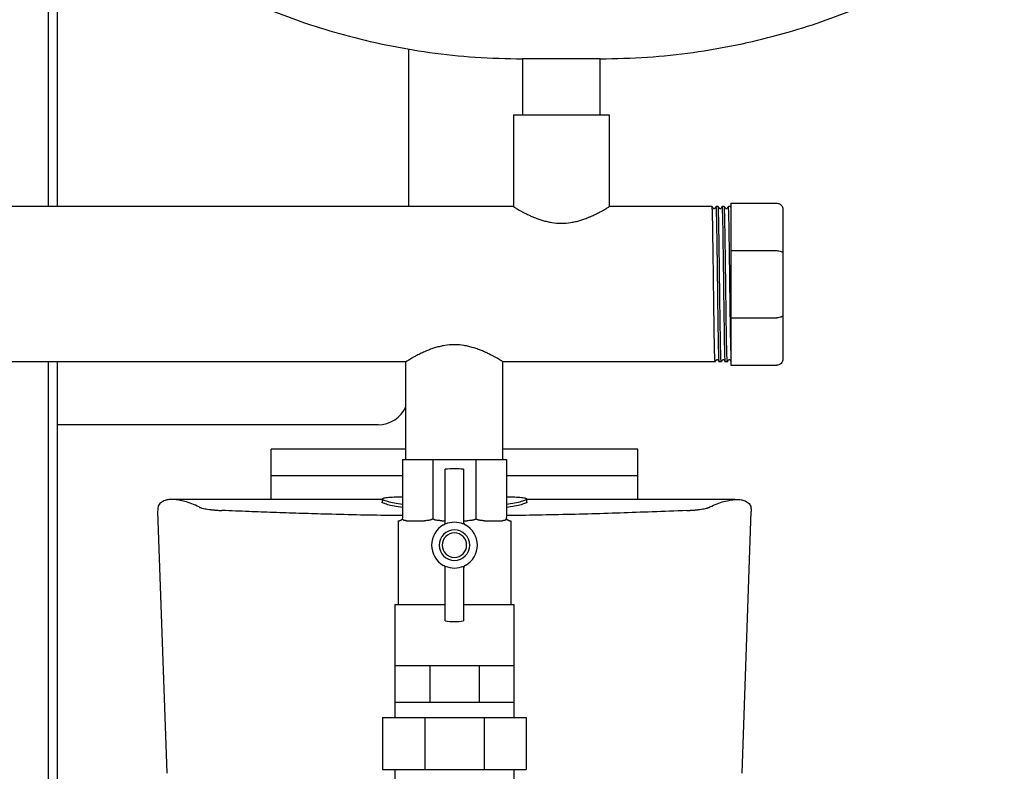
# Model space of a CAD drawing. Header units: millimetres. Extents: x 12 to 1840, y 7 to 957.
# Tile 5 of 6: x 1518 to 1840, y 262 to 508. Entities that reach past the tile are written whole.
import ezdxf

# ---------------------------------------------------------------- set-up
doc = ezdxf.new("R2010")
doc.units = ezdxf.units.MM

msp = doc.modelspace()

# ---------------------------------------------------------------- linework, layer by layer
at = {"color": 7, "linetype": 'Continuous', "lineweight": 25}
for p, q in [((1527.43, 765.55), (1527.43, 446.95)), ((1530.43, 765.55), (1530.43, 446.95)), ((1645.43, 498.62), (1645.43, 446.95)), ((1682.73, 495.3), (1682.73, 476.95)), ((1695.43, 495.3), (1682.73, 495.3)), ((1708.13, 495.3), (1695.43, 495.3)), ((1708.13, 476.95), (1708.13, 495.3)), ((1679.73, 476.95), (1679.73, 446.95)), ((1679.73, 476.95), (1711.13, 476.95)), ((1711.13, 476.95), (1711.13, 446.95)), ((1750.93, 448.05), (1765.93, 448.05)), ((1750.93, 448.05), (1750.93, 432.53)), ((1679.73, 446.95), (1341.13, 446.95)), ((1744.76, 446.95), (1711.13, 446.95)), ((1746.11, 446.95), (1746.1, 446.95)), ((1746.76, 446.95), (1746.11, 446.95)), ((1748.11, 446.95), (1748.1, 446.95)), ((1748.76, 446.95), (1748.11, 446.95)), ((1750.11, 446.95), (1750.1, 446.95)), ((1750.77, 446.95), (1750.11, 446.95)), ((1750.93, 446.73), (1750.77, 446.95)), ((1767.93, 446.05), (1767.93, 431.7)), ((1750.93, 432.53), (1765.93, 432.53)), ((1750.93, 432.53), (1750.93, 410.58)), ((1767.93, 431.7), (1767.93, 411.41)), ((1750.93, 410.58), (1765.93, 410.58)), ((1750.93, 410.58), (1750.93, 395.05)), ((1767.93, 411.41), (1767.93, 397.05)), ((1644.56, 396.15), (1376.31, 396.15)), ((1527.43, 396.15), (1527.43, 183.3)), ((1530.43, 396.15), (1530.43, 183.3)), ((1644.56, 364.15), (1644.56, 396.15)), ((1745.76, 396.15), (1676.31, 396.15)), ((1676.31, 364.15), (1676.31, 396.15)), ((1745.77, 396.16), (1745.76, 396.15)), ((1747.76, 396.15), (1747.1, 396.16)), ((1747.76, 396.15), (1747.76, 396.15)), ((1749.76, 396.15), (1749.1, 396.16)), ((1749.77, 396.16), (1749.76, 396.15)), ((1750.93, 395.05), (1765.93, 395.05)), ((1635.43, 375.55), (1530.43, 375.55)), ((1644.56, 367.55), (1600.43, 367.55)), ((1600.43, 358.99), (1600.43, 367.55)), ((1720.43, 367.55), (1676.31, 367.55)), ((1720.43, 358.99), (1720.43, 367.55)), ((1643.43, 364.15), (1643.43, 345.15)), ((1643.43, 364.15), (1653.39, 364.15)), ((1653.39, 364.15), (1667.48, 364.15)), ((1653.39, 364.15), (1653.39, 345.15)), ((1667.48, 364.15), (1667.48, 345.15)), ((1667.48, 364.15), (1677.43, 364.15)), ((1677.43, 364.15), (1677.43, 345.15)), ((1600.43, 358.99), (1643.43, 358.99)), ((1657.43, 343.03), (1657.43, 360.97)), ((1663.43, 360.97), (1663.43, 343.03)), ((1677.43, 358.99), (1720.43, 358.99)), ((1636.75, 351.09), (1568.51, 351.09)), ((1636.75, 351.23), (1636.75, 350.23)), ((1684.12, 350.23), (1684.12, 351.23)), ((1752.36, 351.09), (1684.12, 351.09)), ((1563.26, 347.21), (1566.24, 261.55)), ((1754.63, 261.55), (1757.61, 347.21)), ((1641.96, 344.15), (1641.96, 316.72)), ((1641.96, 344.15), (1642.43, 344.15)), ((1644.76, 344.15), (1650.65, 344.15)), ((1656.27, 344.15), (1657.43, 344.15)), ((1663.43, 344.15), (1664.6, 344.15)), ((1670.22, 344.15), (1676.11, 344.15)), ((1678.43, 344.15), (1678.91, 344.15)), ((1678.91, 344.15), (1678.91, 316.72)), ((1657.43, 311.33), (1657.43, 329.28)), ((1663.43, 329.28), (1663.43, 311.33)), ((1640.96, 316.72), (1640.96, 296.72)), ((1640.96, 316.72), (1657.43, 316.72)), ((1663.43, 316.72), (1679.91, 316.72)), ((1679.91, 316.72), (1679.91, 296.72)), ((1640.96, 296.72), (1640.96, 284.72)), ((1640.96, 296.72), (1646.66, 296.72)), ((1646.66, 296.72), (1652.37, 296.72)), ((1652.37, 296.72), (1652.37, 284.72)), ((1652.37, 296.72), (1660.43, 296.72)), ((1660.43, 296.72), (1668.5, 296.72)), ((1668.5, 296.72), (1668.5, 284.72)), ((1668.5, 296.72), (1674.2, 296.72)), ((1674.2, 296.72), (1679.91, 296.72)), ((1679.91, 296.72), (1679.91, 284.72)), ((1640.96, 284.72), (1640.96, 279.72)), ((1640.96, 284.72), (1646.66, 284.72)), ((1646.66, 284.72), (1652.37, 284.72)), ((1652.37, 284.72), (1660.43, 284.72)), ((1660.43, 284.72), (1668.5, 284.72)), ((1668.5, 284.72), (1674.2, 284.72)), ((1674.2, 284.72), (1679.91, 284.72)), ((1679.91, 284.72), (1679.91, 279.72)), ((1636.93, 279.72), (1636.93, 262.72)), ((1636.93, 279.72), (1650.7, 279.72)), ((1650.7, 279.72), (1650.7, 262.72)), ((1650.7, 279.72), (1670.17, 279.72)), ((1670.17, 279.72), (1670.17, 262.72)), ((1670.17, 279.72), (1683.93, 279.72)), ((1683.93, 279.72), (1683.93, 262.72)), ((1636.93, 262.72), (1650.7, 262.72)), ((1640.96, 262.72), (1640.96, 251.55)), ((1650.7, 262.72), (1670.17, 262.72)), ((1670.17, 262.72), (1683.93, 262.72)), ((1679.91, 262.72), (1679.91, 251.55))]:
    msp.add_line(p, q, dxfattribs=at)
for centre, radius, start, end in [((1635.43, 385.55), 10, 270, 335.8532), ((1660.43, 336.15), 25, 83.1079, 96.8921), ((1660.43, 336.15), 7.5, 118.0725, 241.9275), ((1656.43, 343.65), 1, 298.0725, 0), ((1660.43, 336.15), 7.5, 66.4218, 113.5782), ((1664.43, 343.65), 1, 180, 241.9275), ((1660.43, 336.15), 7.5, 298.0725, 61.9275), ((1660.43, 336.15), 5, 90, 270), ((1660.43, 336.15), 4, 90, 270), ((1660.43, 336.15), 5, 270, 90), ((1660.43, 336.15), 4, 270, 90), ((1656.43, 328.65), 1, 0, 61.9275), ((1660.43, 336.15), 7.5, 246.4218, 270), ((1660.43, 336.15), 7.5, 270, 293.5782), ((1664.43, 328.65), 1, 118.0725, 180), ((1660.43, 336.15), 25, 263.1079, 270), ((1660.43, 336.15), 25, 270, 276.8921)]:
    msp.add_arc(centre, radius, start, end, dxfattribs=at)
for points, knots in [([(1550.43, 549.45), (1550.52, 548.62), (1550.71, 546.82), (1551.96, 544.12), (1553.96, 541.01), (1556.94, 537.55), (1561.14, 533.57), (1566.53, 529.3), (1573.14, 524.81), (1580.73, 520.34), (1589.69, 515.75), (1600.07, 511.18), (1611.87, 506.81), (1624.59, 502.95), (1638.15, 499.72), (1652.45, 497.26), (1667.39, 495.62), (1677.57, 495.41), (1682.73, 495.3)], [0, 0, 0, 0, 0.016622, 0.036153, 0.05912, 0.090838, 0.127593, 0.175262, 0.228868, 0.287991, 0.35219, 0.431201, 0.515618, 0.604837, 0.698312, 0.795569, 0.896225, 1, 1, 1, 1]), ([(1708.13, 495.3), (1713.3, 495.41), (1723.47, 495.62), (1738.42, 497.26), (1752.71, 499.72), (1766.28, 502.95), (1779, 506.81), (1790.8, 511.18), (1801.17, 515.75), (1810.14, 520.34), (1817.73, 524.81), (1824.34, 529.3), (1829.53, 533.41), (1833.41, 537.06), (1836.21, 540.15), (1838.41, 543.24), (1840.04, 546.28), (1840.31, 548.46), (1840.43, 549.45)], [0, 0, 0, 0, 0.103778, 0.204436, 0.301697, 0.395174, 0.484396, 0.568815, 0.647829, 0.712029, 0.771154, 0.824762, 0.872432, 0.903943, 0.931838, 0.95609, 0.980149, 1, 1, 1, 1]), ([(1765.93, 448.05), (1766.17, 448.05), (1766.42, 448.01), (1766.92, 447.82), (1767.15, 447.66), (1767.54, 447.27), (1767.7, 447.04), (1767.89, 446.54), (1767.93, 446.29), (1767.93, 446.05)], [0, 0, 0, 0, 0.25, 0.25, 0.5, 0.5, 0.75, 0.75, 1, 1, 1, 1]), ([(1679.73, 446.95), (1679.73, 446.95), (1679.74, 446.95), (1679.75, 446.94), (1679.77, 446.93), (1679.79, 446.92), (1679.83, 446.89), (1679.87, 446.87), (1679.92, 446.84), (1679.98, 446.8), (1680.12, 446.71), (1680.41, 446.54), (1680.94, 446.23), (1681.61, 445.83), (1682.38, 445.41), (1683.29, 444.92), (1684.3, 444.41), (1685.45, 443.87), (1686.68, 443.34), (1687.98, 442.86), (1689.37, 442.41), (1690.78, 442.04), (1692.8, 441.65), (1695.42, 441.43), (1698.05, 441.65), (1700.07, 442.03), (1701.48, 442.4), (1702.88, 442.85), (1704.07, 443.3), (1705.32, 443.83), (1706.34, 444.3), (1707.25, 444.75), (1707.88, 445.08), (1708.57, 445.45), (1709.25, 445.83), (1709.92, 446.22), (1710.45, 446.54), (1710.76, 446.73), (1710.93, 446.83), (1711.02, 446.88), (1711.09, 446.92), (1711.13, 446.95), (1711.13, 446.95), (1711.13, 446.95)], [0, 0, 0, 0, 0.006846, 0.013709, 0.02059, 0.027489, 0.034409, 0.04135, 0.048313, 0.055301, 0.062314, 0.092964, 0.124932, 0.15497, 0.187562, 0.215676, 0.249967, 0.281357, 0.312525, 0.345997, 0.374831, 0.407282, 0.437356, 0.499864, 0.562171, 0.592272, 0.624746, 0.653747, 0.687435, 0.710476, 0.75009, 0.772716, 0.793477, 0.812375, 0.844958, 0.874992, 0.906659, 0.937032, 0.949772, 0.962431, 0.975017, 0.987537, 1, 1, 1, 1]), ([(1745.76, 396.15), (1745.74, 396.15), (1745.72, 396.32), (1745.69, 396.81), (1745.68, 397.01), (1745.66, 397.37), (1745.66, 397.5), (1745.65, 397.77), (1745.64, 397.92), (1745.62, 398.71), (1745.59, 399.5), (1745.55, 401.36), (1745.53, 402.43), (1745.5, 404.2), (1745.49, 404.82), (1745.47, 406.09), (1745.46, 406.75), (1745.43, 408.8), (1745.41, 410.27), (1745.36, 413.37), (1745.34, 414.98), (1745.3, 418.26), (1745.28, 419.92), (1745.24, 423.19), (1745.22, 424.85), (1745.18, 428.13), (1745.16, 429.74), (1745.11, 432.83), (1745.09, 434.31), (1745.06, 436.36), (1745.05, 437.02), (1745.03, 438.29), (1745.02, 438.91), (1744.99, 440.68), (1744.97, 441.75), (1744.93, 443.61), (1744.9, 444.4), (1744.88, 445.19), (1744.87, 445.33), (1744.86, 445.61), (1744.86, 445.74), (1744.84, 446.1), (1744.83, 446.3), (1744.8, 446.79), (1744.78, 446.95), (1744.76, 446.95)], [0, 0, 0, 0, 0.0625, 0.0625, 0.09375, 0.09375, 0.109375, 0.109375, 0.125, 0.125, 0.1875, 0.1875, 0.25, 0.25, 0.28125, 0.28125, 0.3125, 0.3125, 0.375, 0.375, 0.4375, 0.4375, 0.5, 0.5, 0.5625, 0.5625, 0.625, 0.625, 0.6875, 0.6875, 0.71875, 0.71875, 0.75, 0.75, 0.8125, 0.8125, 0.875, 0.875, 0.890625, 0.890625, 0.90625, 0.90625, 0.9375, 0.9375, 1, 1, 1, 1]), ([(1745.28, 446.28), (1745.2, 446.39), (1745.02, 446.61), (1744.85, 446.84), (1744.77, 446.95)], [0, 0, 0, 0, 0.499999, 1, 1, 1, 1]), ([(1745.59, 446.28), (1745.54, 446.24), (1745.43, 446.17), (1745.33, 446.24), (1745.28, 446.28)], [0, 0, 0, 0, 0.5000015, 1, 1, 1, 1]), ([(1746.1, 446.95), (1746.02, 446.84), (1745.84, 446.61), (1745.67, 446.39), (1745.59, 446.28)], [0, 0, 0, 0, 0.500001, 1, 1, 1, 1]), ([(1747.1, 396.16), (1747.08, 396.28), (1747.04, 396.46), (1746.98, 397.95), (1746.92, 400.29), (1746.86, 403.48), (1746.8, 407.35), (1746.73, 411.77), (1746.67, 416.57), (1746.61, 421.55), (1746.55, 426.54), (1746.48, 431.34), (1746.42, 435.76), (1746.36, 439.63), (1746.3, 442.81), (1746.23, 445.16), (1746.17, 446.67), (1746.13, 446.86), (1746.11, 446.95)], [0, 0, 0, 0, 0.058969, 0.12114, 0.184064, 0.247234, 0.309511, 0.372241, 0.43546, 0.497949, 0.560438, 0.623656, 0.686387, 0.748664, 0.811833, 0.874758, 0.936929, 1, 1, 1, 1]), ([(1747.28, 446.28), (1747.19, 446.39), (1747.02, 446.61), (1746.85, 446.84), (1746.76, 446.95)], [0, 0, 0, 0, 0.499999, 1, 1, 1, 1]), ([(1747.76, 396.15), (1747.74, 396.15), (1747.72, 396.32), (1747.69, 396.81), (1747.68, 397.01), (1747.66, 397.37), (1747.66, 397.5), (1747.65, 397.77), (1747.64, 397.92), (1747.62, 398.71), (1747.59, 399.5), (1747.55, 401.36), (1747.53, 402.43), (1747.5, 404.2), (1747.49, 404.82), (1747.47, 406.09), (1747.46, 406.75), (1747.43, 408.8), (1747.41, 410.27), (1747.36, 413.37), (1747.34, 414.98), (1747.3, 418.26), (1747.28, 419.92), (1747.24, 423.19), (1747.22, 424.85), (1747.18, 428.13), (1747.16, 429.74), (1747.11, 432.83), (1747.09, 434.31), (1747.06, 436.36), (1747.05, 437.02), (1747.03, 438.29), (1747.02, 438.91), (1746.99, 440.68), (1746.97, 441.75), (1746.93, 443.61), (1746.9, 444.4), (1746.88, 445.19), (1746.87, 445.33), (1746.86, 445.61), (1746.86, 445.74), (1746.84, 446.1), (1746.83, 446.3), (1746.8, 446.79), (1746.78, 446.95), (1746.76, 446.95)], [0, 0, 0, 0, 0.0625, 0.0625, 0.09375, 0.09375, 0.109375, 0.109375, 0.125, 0.125, 0.1875, 0.1875, 0.25, 0.25, 0.28125, 0.28125, 0.3125, 0.3125, 0.375, 0.375, 0.4375, 0.4375, 0.5, 0.5, 0.5625, 0.5625, 0.625, 0.625, 0.6875, 0.6875, 0.71875, 0.71875, 0.75, 0.75, 0.8125, 0.8125, 0.875, 0.875, 0.890625, 0.890625, 0.90625, 0.90625, 0.9375, 0.9375, 1, 1, 1, 1]), ([(1747.59, 446.28), (1747.54, 446.24), (1747.43, 446.17), (1747.33, 446.24), (1747.28, 446.28)], [0, 0, 0, 0, 0.499999, 1, 1, 1, 1]), ([(1748.1, 446.95), (1748.02, 446.84), (1747.84, 446.61), (1747.67, 446.39), (1747.59, 446.28)], [0, 0, 0, 0, 0.500001, 1, 1, 1, 1]), ([(1749.1, 396.16), (1749.08, 396.28), (1749.04, 396.47), (1748.98, 397.95), (1748.92, 400.29), (1748.86, 403.48), (1748.8, 407.35), (1748.73, 411.77), (1748.67, 416.57), (1748.61, 421.55), (1748.55, 426.54), (1748.48, 431.34), (1748.42, 435.76), (1748.36, 439.63), (1748.3, 442.81), (1748.23, 445.16), (1748.17, 446.67), (1748.13, 446.86), (1748.11, 446.95)], [0, 0, 0, 0, 0.058066, 0.120297, 0.183282, 0.246512, 0.308849, 0.371639, 0.434918, 0.497467, 0.560016, 0.623295, 0.686086, 0.748423, 0.811653, 0.874638, 0.936868, 1, 1, 1, 1]), ([(1749.76, 396.15), (1749.74, 396.15), (1749.72, 396.32), (1749.69, 396.81), (1749.68, 397.01), (1749.66, 397.37), (1749.66, 397.5), (1749.65, 397.77), (1749.64, 397.92), (1749.62, 398.71), (1749.59, 399.5), (1749.55, 401.36), (1749.53, 402.43), (1749.5, 404.2), (1749.49, 404.82), (1749.47, 406.09), (1749.46, 406.75), (1749.43, 408.8), (1749.41, 410.27), (1749.36, 413.37), (1749.34, 414.98), (1749.3, 418.26), (1749.28, 419.92), (1749.24, 423.19), (1749.22, 424.85), (1749.18, 428.13), (1749.16, 429.74), (1749.11, 432.83), (1749.09, 434.31), (1749.06, 436.36), (1749.05, 437.02), (1749.03, 438.29), (1749.02, 438.91), (1748.99, 440.68), (1748.97, 441.75), (1748.93, 443.61), (1748.9, 444.4), (1748.88, 445.19), (1748.87, 445.33), (1748.86, 445.61), (1748.86, 445.74), (1748.84, 446.1), (1748.83, 446.3), (1748.8, 446.79), (1748.78, 446.95), (1748.76, 446.95)], [0, 0, 0, 0, 0.0625, 0.0625, 0.09375, 0.09375, 0.109375, 0.109375, 0.125, 0.125, 0.1875, 0.1875, 0.25, 0.25, 0.28125, 0.28125, 0.3125, 0.3125, 0.375, 0.375, 0.4375, 0.4375, 0.5, 0.5, 0.5625, 0.5625, 0.625, 0.625, 0.6875, 0.6875, 0.71875, 0.71875, 0.75, 0.75, 0.8125, 0.8125, 0.875, 0.875, 0.890625, 0.890625, 0.90625, 0.90625, 0.9375, 0.9375, 1, 1, 1, 1]), ([(1749.28, 446.28), (1749.2, 446.39), (1749.02, 446.61), (1748.85, 446.84), (1748.77, 446.95)], [0, 0, 0, 0, 0.5, 1, 1, 1, 1]), ([(1749.59, 446.28), (1749.54, 446.24), (1749.43, 446.17), (1749.33, 446.24), (1749.28, 446.28)], [0, 0, 0, 0, 0.5, 1, 1, 1, 1]), ([(1750.1, 446.95), (1750.02, 446.84), (1749.85, 446.61), (1749.67, 446.39), (1749.59, 446.28)], [0, 0, 0, 0, 0.5000005, 1, 1, 1, 1]), ([(1750.93, 399.88), (1750.92, 400.6), (1750.9, 401.42), (1750.86, 403.22), (1750.85, 404.2), (1750.82, 405.77), (1750.81, 406.31), (1750.8, 407.41), (1750.79, 407.98), (1750.76, 409.74), (1750.75, 410.98), (1750.71, 413.56), (1750.69, 414.89), (1750.66, 417.58), (1750.64, 418.95), (1750.61, 420.99), (1750.61, 421.66), (1750.59, 423.02), (1750.58, 423.7), (1750.56, 425.74), (1750.54, 427.1), (1750.5, 429.76), (1750.49, 431.06), (1750.45, 433.56), (1750.43, 434.75), (1750.41, 436.43), (1750.4, 436.97), (1750.38, 438.03), (1750.38, 438.55), (1750.35, 440.04), (1750.33, 440.96), (1750.3, 442.63), (1750.28, 443.38), (1750.24, 444.66), (1750.23, 445.2), (1750.2, 445.85), (1750.19, 446.04), (1750.18, 446.37), (1750.17, 446.51), (1750.14, 446.84), (1750.13, 446.95), (1750.11, 446.95)], [0, 0, 0, 0, 0.0625, 0.0625, 0.125, 0.125, 0.15625, 0.15625, 0.1875, 0.1875, 0.25, 0.25, 0.3125, 0.3125, 0.375, 0.375, 0.40625, 0.40625, 0.4375, 0.4375, 0.5, 0.5, 0.5625, 0.5625, 0.625, 0.625, 0.65625, 0.65625, 0.6875, 0.6875, 0.75, 0.75, 0.8125, 0.8125, 0.875, 0.875, 0.90625, 0.90625, 0.9375, 0.9375, 1, 1, 1, 1]), ([(1765.93, 432.53), (1766.17, 432.53), (1766.42, 432.51), (1766.92, 432.43), (1767.15, 432.37), (1767.54, 432.21), (1767.7, 432.11), (1767.89, 431.9), (1767.93, 431.8), (1767.93, 431.7)], [0, 0, 0, 0, 0.25, 0.25, 0.5, 0.5, 0.75, 0.75, 1, 1, 1, 1]), ([(1767.93, 411.41), (1767.93, 411.31), (1767.89, 411.2), (1767.7, 411), (1767.54, 410.9), (1767.15, 410.74), (1766.92, 410.68), (1766.42, 410.59), (1766.17, 410.58), (1765.93, 410.58)], [0, 0, 0, 0, 0.25, 0.25, 0.5, 0.5, 0.75, 0.75, 1, 1, 1, 1]), ([(1676.31, 396.15), (1676.31, 396.15), (1676.31, 396.16), (1676.29, 396.16), (1676.28, 396.18), (1676.25, 396.19), (1676.21, 396.21), (1676.17, 396.24), (1676.12, 396.27), (1676.06, 396.31), (1675.91, 396.4), (1675.62, 396.58), (1675.09, 396.9), (1674.41, 397.3), (1673.63, 397.74), (1672.71, 398.24), (1671.69, 398.76), (1670.53, 399.31), (1669.28, 399.85), (1667.97, 400.35), (1666.57, 400.81), (1665.14, 401.19), (1663.1, 401.59), (1660.44, 401.82), (1657.78, 401.59), (1655.74, 401.2), (1654.31, 400.82), (1652.89, 400.35), (1651.7, 399.9), (1650.44, 399.36), (1649.41, 398.87), (1648.49, 398.41), (1647.84, 398.07), (1647.15, 397.69), (1646.46, 397.3), (1645.78, 396.9), (1645.25, 396.58), (1644.93, 396.39), (1644.76, 396.28), (1644.67, 396.22), (1644.61, 396.18), (1644.57, 396.16), (1644.56, 396.16), (1644.56, 396.15)], [0, 0, 0, 0, 0.006858, 0.013732, 0.020623, 0.027534, 0.034465, 0.041418, 0.048393, 0.055393, 0.062418, 0.093072, 0.125042, 0.155014, 0.187514, 0.215705, 0.250017, 0.281274, 0.312637, 0.34603, 0.374763, 0.407295, 0.437407, 0.499885, 0.562177, 0.592326, 0.624893, 0.653887, 0.687637, 0.71038, 0.750152, 0.772828, 0.793667, 0.812671, 0.84514, 0.875092, 0.906891, 0.93739, 0.950056, 0.962642, 0.975157, 0.987607, 1, 1, 1, 1]), ([(1745.77, 396.16), (1745.85, 396.27), (1746.03, 396.5), (1746.2, 396.72), (1746.28, 396.83)], [0, 0, 0, 0, 0.5000006, 1, 1, 1, 1]), ([(1746.28, 396.83), (1746.33, 396.87), (1746.43, 396.94), (1746.54, 396.87), (1746.59, 396.83)], [0, 0, 0, 0, 0.5, 1, 1, 1, 1]), ([(1746.59, 396.83), (1746.67, 396.72), (1746.85, 396.49), (1747.02, 396.27), (1747.1, 396.16)], [0, 0, 0, 0, 0.499999, 1, 1, 1, 1]), ([(1747.76, 396.15), (1747.85, 396.27), (1748.02, 396.49), (1748.19, 396.71), (1748.28, 396.83)], [0, 0, 0, 0, 0.5000006, 1, 1, 1, 1]), ([(1748.28, 396.83), (1748.33, 396.87), (1748.43, 396.94), (1748.54, 396.87), (1748.59, 396.83)], [0, 0, 0, 0, 0.499999, 1, 1, 1, 1]), ([(1748.59, 396.83), (1748.67, 396.72), (1748.85, 396.49), (1749.02, 396.27), (1749.1, 396.16)], [0, 0, 0, 0, 0.499999, 1, 1, 1, 1]), ([(1749.77, 396.16), (1749.85, 396.27), (1750.03, 396.5), (1750.2, 396.72), (1750.28, 396.83)], [0, 0, 0, 0, 0.500001, 1, 1, 1, 1]), ([(1750.28, 396.83), (1750.33, 396.87), (1750.43, 396.94), (1750.54, 396.87), (1750.59, 396.83)], [0, 0, 0, 0, 0.500002, 1, 1, 1, 1]), ([(1750.59, 396.83), (1750.67, 396.72), (1750.77, 396.59), (1750.87, 396.47), (1750.88, 396.45)], [0, 0, 0, 0, 0.889712, 1, 1, 1, 1]), ([(1767.93, 397.05), (1767.93, 396.82), (1767.89, 396.56), (1767.7, 396.07), (1767.54, 395.83), (1767.15, 395.44), (1766.92, 395.29), (1766.42, 395.1), (1766.17, 395.05), (1765.93, 395.05)], [0, 0, 0, 0, 0.25, 0.25, 0.5, 0.5, 0.75, 0.75, 1, 1, 1, 1]), ([(1643.43, 349.44), (1642.5, 349.59), (1640.53, 349.91), (1638.44, 350.4), (1637.06, 350.86), (1636.6, 351.24), (1637.04, 351.55), (1638.39, 351.77), (1640.49, 351.93), (1642.48, 351.98), (1643.43, 352.01)], [0, 0, 0, 0, 0.116489, 0.243943, 0.371672, 0.498924, 0.626843, 0.75402, 0.881876, 1, 1, 1, 1]), ([(1677.43, 352.01), (1678.39, 351.98), (1680.37, 351.93), (1682.46, 351.77), (1683.83, 351.55), (1684.27, 351.24), (1683.81, 350.86), (1682.44, 350.4), (1680.35, 349.92), (1678.38, 349.59), (1677.43, 349.44)], [0, 0, 0, 0, 0.117592, 0.244786, 0.372648, 0.50015, 0.627658, 0.755522, 0.882729, 1, 1, 1, 1]), ([(1576.81, 348.64), (1576.02, 349.01), (1574.38, 349.77), (1572.16, 350.49), (1570.16, 350.94), (1568.41, 351.13), (1566.92, 351.09), (1565.44, 350.8), (1564.18, 350.1), (1563.34, 348.91), (1563.29, 347.76), (1563.26, 347.21)], [0, 0, 0, 0, 0.089077, 0.184285, 0.281478, 0.373787, 0.469109, 0.563681, 0.712194, 0.861097, 1, 1, 1, 1]), ([(1576.81, 348.64), (1576.84, 348.62), (1576.89, 348.6), (1576.99, 348.56), (1577.09, 348.51), (1577.2, 348.47), (1577.32, 348.43), (1577.45, 348.39), (1577.58, 348.35), (1577.73, 348.31), (1578.06, 348.22), (1578.64, 348.09), (1579.56, 347.93), (1580.61, 347.78), (1581.54, 347.68), (1582.27, 347.61), (1582.77, 347.57), (1583.28, 347.54), (1583.8, 347.51), (1584.15, 347.49), (1584.33, 347.49)], [0, 0, 0, 0, 0.02789, 0.055681, 0.0834, 0.111073, 0.138726, 0.166387, 0.194083, 0.221839, 0.249681, 0.374933, 0.499623, 0.625112, 0.74969, 0.800178, 0.850295, 0.900201, 0.950051, 1, 1, 1, 1]), ([(1643.43, 348.44), (1642.49, 348.59), (1640.53, 348.92), (1638.41, 349.41), (1637.13, 349.85), (1636.6, 350.13), (1636.75, 350.23), (1636.75, 350.23)], [0, 0, 0, 0, 0.234667, 0.488292, 0.743396, 0.997057, 1, 1, 1, 1]), ([(1684.12, 350.23), (1684.12, 350.23), (1684.27, 350.13), (1683.74, 349.85), (1682.46, 349.41), (1680.34, 348.92), (1678.38, 348.59), (1677.43, 348.44)], [0, 0, 0, 0, 0.002545, 0.256988, 0.512143, 0.765985, 1, 1, 1, 1]), ([(1736.54, 347.49), (1736.64, 347.49), (1736.83, 347.5), (1737.13, 347.51), (1737.41, 347.53), (1737.7, 347.55), (1737.98, 347.57), (1738.26, 347.59), (1738.54, 347.61), (1738.81, 347.63), (1739.39, 347.68), (1740.25, 347.78), (1741.3, 347.93), (1742.23, 348.09), (1742.85, 348.23), (1743.26, 348.34), (1743.5, 348.42), (1743.71, 348.49), (1743.9, 348.56), (1744.01, 348.61), (1744.06, 348.64)], [0, 0, 0, 0, 0.027693, 0.055336, 0.082955, 0.110577, 0.138228, 0.165934, 0.193722, 0.221619, 0.249653, 0.37413, 0.499566, 0.624285, 0.749617, 0.799804, 0.849779, 0.899699, 0.94972, 1, 1, 1, 1]), ([(1744.06, 348.64), (1744.85, 349.01), (1746.49, 349.77), (1748.7, 350.49), (1750.71, 350.94), (1752.46, 351.13), (1753.94, 351.09), (1755.43, 350.8), (1756.69, 350.1), (1757.53, 348.91), (1757.58, 347.76), (1757.61, 347.21)], [0, 0, 0, 0, 0.089079, 0.184286, 0.281479, 0.37379, 0.469111, 0.563683, 0.712196, 0.861101, 1, 1, 1, 1]), ([(1643.43, 345.85), (1641.97, 345.86), (1633.35, 345.91), (1622.03, 346.18), (1609.43, 346.55), (1601.26, 346.83), (1592.86, 347.14), (1587.26, 347.37), (1584.33, 347.49)], [0, 0, 0, 0, 0.0738089, 0.4332364, 0.5708669, 0.7126691, 0.849035, 1, 1, 1, 1]), ([(1736.54, 347.49), (1732.77, 347.34), (1725.52, 347.05), (1714.68, 346.66), (1704, 346.32), (1693.19, 346.07), (1684.31, 345.9), (1679.05, 345.85), (1677.43, 345.84)], [0, 0, 0, 0, 0.193738, 0.372382, 0.552295, 0.735579, 0.918782, 1, 1, 1, 1]), ([(1643.37, 344.79), (1643.36, 344.77), (1643.34, 344.73), (1643.31, 344.67), (1643.28, 344.62), (1643.24, 344.56), (1643.21, 344.52), (1643.16, 344.47), (1643.12, 344.43), (1643.05, 344.36), (1642.94, 344.28), (1642.78, 344.21), (1642.6, 344.16), (1642.49, 344.16), (1642.43, 344.15)], [0, 0, 0, 0, 0.02832, 0.058335, 0.090241, 0.124204, 0.160358, 0.198817, 0.239675, 0.28301, 0.413578, 0.560994, 0.764639, 1, 1, 1, 1]), ([(1644.76, 344.15), (1644.7, 344.15), (1644.58, 344.16), (1644.41, 344.17), (1644.26, 344.18), (1644.09, 344.21), (1643.9, 344.27), (1643.74, 344.35), (1643.62, 344.44), (1643.54, 344.51), (1643.47, 344.59), (1643.41, 344.68), (1643.38, 344.76), (1643.37, 344.79)], [0, 0, 0, 0, 0.111583, 0.215315, 0.311253, 0.399469, 0.560317, 0.699381, 0.772404, 0.838481, 0.898027, 0.951608, 1, 1, 1, 1]), ([(1653.36, 344.79), (1653.34, 344.77), (1653.3, 344.73), (1653.23, 344.67), (1653.15, 344.62), (1653.06, 344.56), (1652.97, 344.52), (1652.86, 344.47), (1652.75, 344.43), (1652.56, 344.36), (1652.26, 344.28), (1651.81, 344.21), (1651.26, 344.16), (1650.86, 344.16), (1650.65, 344.15)], [0, 0, 0, 0, 0.0283202, 0.0583349, 0.0902414, 0.1242037, 0.160358, 0.1988172, 0.2396751, 0.2830099, 0.4135782, 0.5609935, 0.764639, 1, 1, 1, 1]), ([(1656.27, 344.15), (1656.16, 344.15), (1655.93, 344.16), (1655.62, 344.17), (1655.32, 344.18), (1654.97, 344.21), (1654.58, 344.27), (1654.22, 344.35), (1653.95, 344.44), (1653.77, 344.51), (1653.61, 344.59), (1653.47, 344.68), (1653.4, 344.76), (1653.36, 344.79)], [0, 0, 0, 0, 0.1115826, 0.2153151, 0.3112534, 0.3994686, 0.5603167, 0.6993814, 0.7724036, 0.8384808, 0.8980271, 0.9516083, 1, 1, 1, 1]), ([(1667.5, 344.79), (1667.48, 344.77), (1667.44, 344.73), (1667.37, 344.67), (1667.29, 344.62), (1667.2, 344.56), (1667.1, 344.52), (1667, 344.47), (1666.88, 344.43), (1666.68, 344.36), (1666.37, 344.28), (1665.89, 344.21), (1665.29, 344.16), (1664.84, 344.16), (1664.6, 344.15)], [0, 0, 0, 0, 0.02832, 0.058335, 0.090241, 0.124204, 0.160358, 0.198817, 0.239675, 0.28301, 0.413578, 0.560994, 0.764639, 1, 1, 1, 1]), ([(1670.22, 344.15), (1670.12, 344.15), (1669.92, 344.16), (1669.64, 344.17), (1669.37, 344.18), (1669.05, 344.21), (1668.69, 344.27), (1668.34, 344.35), (1668.09, 344.44), (1667.91, 344.51), (1667.75, 344.59), (1667.61, 344.68), (1667.54, 344.76), (1667.5, 344.79)], [0, 0, 0, 0, 0.1115826, 0.2153151, 0.3112534, 0.3994686, 0.5603167, 0.6993814, 0.7724036, 0.8384808, 0.8980271, 0.9516083, 1, 1, 1, 1]), ([(1677.5, 344.79), (1677.49, 344.77), (1677.48, 344.73), (1677.45, 344.67), (1677.41, 344.62), (1677.38, 344.56), (1677.33, 344.52), (1677.29, 344.47), (1677.24, 344.43), (1677.15, 344.36), (1677, 344.28), (1676.77, 344.21), (1676.48, 344.16), (1676.23, 344.16), (1676.11, 344.15)], [0, 0, 0, 0, 0.02832, 0.058335, 0.090241, 0.124204, 0.160358, 0.198817, 0.239675, 0.28301, 0.413578, 0.560994, 0.764639, 1, 1, 1, 1]), ([(1678.43, 344.15), (1678.41, 344.15), (1678.35, 344.16), (1678.27, 344.17), (1678.19, 344.18), (1678.08, 344.21), (1677.96, 344.27), (1677.83, 344.35), (1677.74, 344.44), (1677.67, 344.51), (1677.6, 344.59), (1677.55, 344.68), (1677.52, 344.76), (1677.5, 344.79)], [0, 0, 0, 0, 0.111583, 0.215315, 0.311253, 0.399469, 0.560317, 0.699381, 0.772404, 0.838481, 0.898027, 0.951608, 1, 1, 1, 1])]:
    msp.add_open_spline(points, degree=3, knots=knots, dxfattribs=at)
for points in [[(1600.43, 351.08), (1600.43, 354.11), (1600.43, 356.75), (1600.43, 358.99)], [(1720.43, 351.08), (1720.43, 354.11), (1720.43, 356.75), (1720.43, 358.99)], [(1643.43, 345.15), (1643.43, 345.03), (1643.41, 344.9), (1643.37, 344.79)], [(1653.39, 345.15), (1653.39, 345.03), (1653.38, 344.9), (1653.36, 344.79)], [(1667.48, 345.15), (1667.48, 345.03), (1667.49, 344.9), (1667.5, 344.79)], [(1677.5, 344.79), (1677.46, 344.9), (1677.43, 345.03), (1677.43, 345.15)]]:
    msp.add_open_spline(points, degree=3, dxfattribs=at)

doc.saveas('drawing.dxf')
